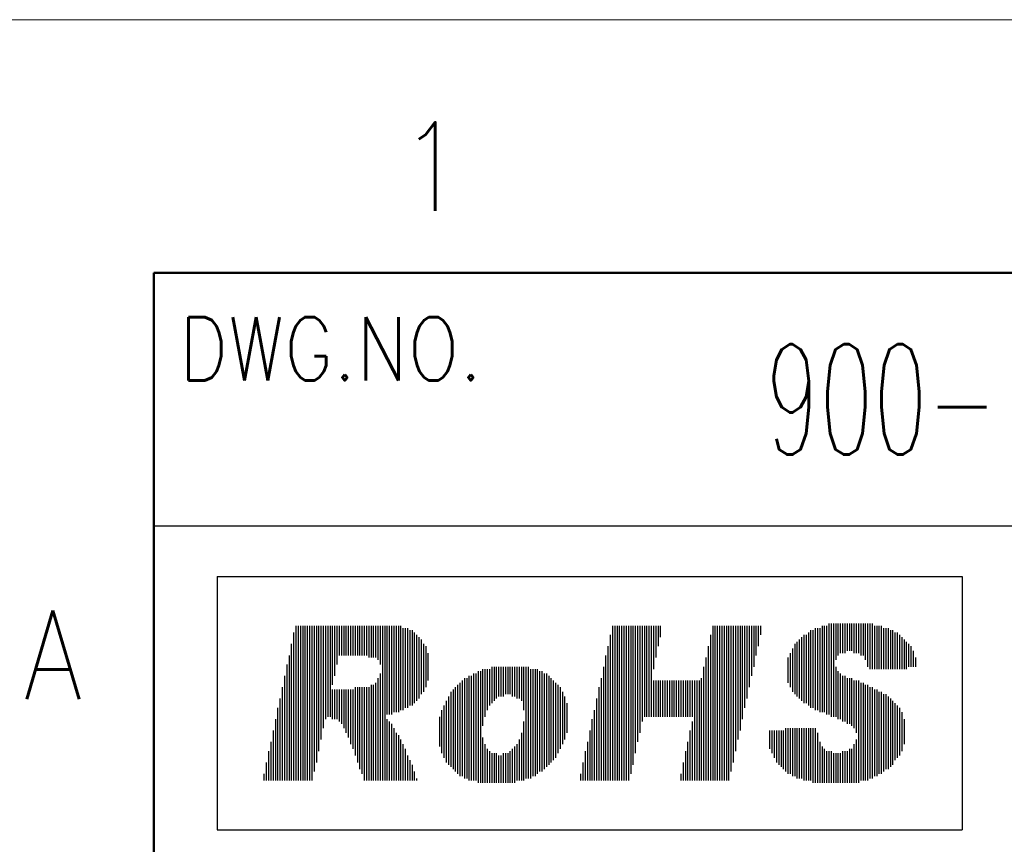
# Model space of a CAD drawing. Header units: millimetres. Extents: x 0 to 1071, y 0 to 742.
# Tile 77 of 130: x 49 to 146, y 661 to 742. Entities that reach past the tile are written whole.
import ezdxf

# ---------------------------------------------------------------- set-up
doc = ezdxf.new("R2010")
doc.units = ezdxf.units.MM
doc.header["$LTSCALE"] = 0.454724
doc.layers.add('NoLayerName_001', color=7, linetype='Continuous')
doc.styles.get("Standard").update_dxf_attribs({"font": 'txt', "bigfont": 'extfont2'})

# ---------------------------------------------------------------- blocks, each defined once
blk = doc.blocks.new('JZB_0006')
at = {"layer": 'NoLayerName_001', "color": 3, "lineweight": 13, "insert": (11.99, 2.18), "char_height": 4.36, "attachment_point": 5}
blk.add_mtext('\\A1;\\W0.5690;900-191-761', dxfattribs=at)

msp = doc.modelspace()

# ---------------------------------------------------------------- linework, layer by layer
at = {"layer": 'NoLayerName_001', "color": 7, "linetype": 'Continuous', "lineweight": 13}
msp.add_line((0, 742.5), (1050, 742.5), dxfattribs=at)
at = {"layer": 'NoLayerName_001', "color": 7, "linetype": 'Continuous', "lineweight": 50}
for p, q in [((62.5, 25), (62.5, 717.5)), ((62.5, 717.5), (1025, 717.5))]:
    msp.add_line(p, q, dxfattribs=at)
at = {"layer": 'NoLayerName_001', "color": 7, "linetype": 'Continuous', "lineweight": 25}
for p, q in [((62.5, 692.5), (212.5, 692.5)), ((68.75, 687.5), (142.336118, 687.5)), ((68.75, 687.5), (68.75, 662.5)), ((142.336118, 687.5), (142.336118, 662.5)), ((76.52635, 682.647815), (76.52635, 667.352185)), ((76.751285, 682.647815), (76.751285, 667.352185)), ((76.976221, 682.647815), (76.976221, 667.352185)), ((77.201157, 682.647815), (77.201157, 667.352185)), ((77.426093, 682.647815), (77.426093, 667.352185)), ((77.651028, 682.647815), (77.651028, 667.352185)), ((77.875964, 682.647815), (77.875964, 667.352185)), ((78.1009, 682.647815), (78.1009, 667.352185)), ((78.325835, 682.647815), (78.325835, 668.251928)), ((78.550771, 682.647815), (78.550771, 669.151671)), ((78.775707, 682.647815), (78.775707, 670.27635)), ((79.000643, 682.647815), (79.000643, 671.401028)), ((79.225578, 682.647815), (79.225578, 672.525707)), ((79.450514, 682.647815), (79.450514, 673.42545)), ((79.67545, 682.647815), (79.67545, 673.650386)), ((79.900386, 682.647815), (79.900386, 673.650386)), ((80.125321, 682.647815), (80.125321, 676.799486)), ((80.350257, 682.647815), (80.350257, 677.699229)), ((80.575193, 682.647815), (80.575193, 678.823907)), ((80.800129, 682.647815), (80.800129, 679.72365)), ((81.025064, 682.647815), (81.025064, 679.72365)), ((81.25, 682.647815), (81.25, 679.72365)), ((81.474936, 682.647815), (81.474936, 679.72365)), ((81.699871, 682.647815), (81.699871, 679.72365)), ((81.924807, 682.647815), (81.924807, 679.72365)), ((82.149743, 682.647815), (82.149743, 679.72365)), ((82.374679, 682.647815), (82.374679, 679.72365)), ((82.599614, 682.647815), (82.599614, 679.72365)), ((82.82455, 682.647815), (82.82455, 679.72365)), ((83.049486, 682.647815), (83.049486, 679.72365)), ((83.274422, 682.647815), (83.274422, 679.72365)), ((83.499357, 682.647815), (83.499357, 679.72365)), ((83.724293, 682.647815), (83.724293, 679.498715)), ((83.949229, 682.647815), (83.949229, 679.498715)), ((84.174165, 682.647815), (84.174165, 679.498715)), ((84.3991, 682.647815), (84.3991, 679.498715)), ((84.624036, 682.647815), (84.624036, 679.273779)), ((84.848972, 682.647815), (84.848972, 678.823907)), ((85.073907, 682.647815), (85.073907, 667.352185)), ((85.298843, 682.647815), (85.298843, 667.352185)), ((85.523779, 682.647815), (85.523779, 673.875321)), ((85.748715, 682.647815), (85.748715, 673.875321)), ((85.97365, 682.647815), (85.97365, 673.875321)), ((86.198586, 682.647815), (86.198586, 674.100257)), ((86.423522, 682.647815), (86.423522, 674.100257)), ((86.648458, 682.647815), (86.648458, 674.100257)), ((86.873393, 682.647815), (86.873393, 674.325193)), ((107.792416, 682.647815), (107.792416, 667.352185)), ((108.017352, 682.647815), (108.017352, 667.352185)), ((108.242288, 682.647815), (108.242288, 667.352185)), ((108.467224, 682.647815), (108.467224, 667.352185)), ((108.692159, 682.647815), (108.692159, 667.352185)), ((108.917095, 682.647815), (108.917095, 667.352185)), ((109.142031, 682.647815), (109.142031, 667.352185)), ((109.366967, 682.647815), (109.366967, 667.352185)), ((109.591902, 682.647815), (109.591902, 668.026992)), ((109.816838, 682.647815), (109.816838, 668.926735)), ((110.041774, 682.647815), (110.041774, 670.051414)), ((110.26671, 682.647815), (110.26671, 671.176093)), ((110.491645, 682.647815), (110.491645, 672.075835)), ((110.716581, 682.647815), (110.716581, 673.200514)), ((110.941517, 682.647815), (110.941517, 673.650386)), ((111.166452, 682.647815), (111.166452, 673.650386)), ((111.391388, 682.647815), (111.391388, 673.650386)), ((111.616324, 682.647815), (111.616324, 673.650386)), ((111.84126, 682.647815), (111.84126, 678.374036)), ((112.066195, 682.647815), (112.066195, 679.498715)), ((112.291131, 682.647815), (112.291131, 680.623393)), ((112.516067, 682.647815), (112.516067, 681.523136)), ((117.689589, 682.647815), (117.689589, 667.352185)), ((117.914524, 682.647815), (117.914524, 667.352185)), ((118.13946, 682.647815), (118.13946, 667.352185)), ((118.364396, 682.647815), (118.364396, 667.352185)), ((118.589332, 682.647815), (118.589332, 667.352185)), ((118.814267, 682.647815), (118.814267, 667.352185)), ((119.039203, 682.647815), (119.039203, 667.352185)), ((119.264139, 682.647815), (119.264139, 667.352185)), ((119.489075, 682.647815), (119.489075, 668.251928)), ((119.71401, 682.647815), (119.71401, 669.151671)), ((119.938946, 682.647815), (119.938946, 670.27635)), ((120.163882, 682.647815), (120.163882, 671.401028)), ((120.388817, 682.647815), (120.388817, 672.300771)), ((120.613753, 682.647815), (120.613753, 673.42545)), ((120.838689, 682.647815), (120.838689, 674.550129)), ((121.063625, 682.647815), (121.063625, 675.449871)), ((121.28856, 682.647815), (121.28856, 676.57455)), ((121.513496, 682.647815), (121.513496, 677.699229)), ((121.738432, 682.647815), (121.738432, 678.598972)), ((121.963368, 682.647815), (121.963368, 679.72365)), ((122.188303, 682.647815), (122.188303, 680.623393)), ((122.413239, 682.647815), (122.413239, 681.748072)), ((128.486504, 682.647815), (128.486504, 674.100257)), ((128.71144, 682.647815), (128.71144, 674.100257)), ((128.936375, 682.647815), (128.936375, 673.875321)), ((129.161311, 682.872751), (129.161311, 673.875321)), ((129.386247, 682.872751), (129.386247, 673.650386)), ((129.611183, 682.872751), (129.611183, 673.650386)), ((129.836118, 682.872751), (129.836118, 679.273779)), ((130.061054, 682.872751), (130.061054, 679.72365)), ((130.28599, 682.872751), (130.28599, 679.948586)), ((130.510925, 682.872751), (130.510925, 679.948586)), ((130.735861, 682.872751), (130.735861, 679.948586)), ((130.960797, 682.872751), (130.960797, 680.173522)), ((131.185733, 682.872751), (131.185733, 680.173522)), ((131.410668, 682.872751), (131.410668, 680.173522)), ((131.635604, 682.872751), (131.635604, 679.948586)), ((131.86054, 682.872751), (131.86054, 679.948586)), ((132.085476, 682.872751), (132.085476, 679.948586)), ((132.310411, 682.872751), (132.310411, 679.72365)), ((132.535347, 682.872751), (132.535347, 679.72365)), ((132.760283, 682.872751), (132.760283, 679.273779)), ((132.985219, 682.872751), (132.985219, 678.598972)), ((133.210154, 682.872751), (133.210154, 678.374036)), ((133.43509, 682.872751), (133.43509, 678.374036)), ((133.660026, 682.647815), (133.660026, 678.374036)), ((133.884961, 682.647815), (133.884961, 678.374036)), ((134.109897, 682.647815), (134.109897, 678.374036)), ((134.334833, 682.647815), (134.334833, 678.374036)), ((76.301414, 681.973008), (76.301414, 667.352185)), ((87.098329, 682.422879), (87.098329, 674.325193)), ((87.323265, 682.422879), (87.323265, 674.550129)), ((87.548201, 682.422879), (87.548201, 674.550129)), ((87.773136, 682.197943), (87.773136, 674.775064)), ((87.998072, 682.197943), (87.998072, 674.775064)), ((88.223008, 681.973008), (88.223008, 675)), ((88.447943, 681.748072), (88.447943, 675.224936)), ((107.567481, 681.748072), (107.567481, 667.352185)), ((117.464653, 681.748072), (117.464653, 667.352185)), ((126.687018, 681.748072), (126.687018, 675)), ((126.911954, 681.748072), (126.911954, 675)), ((127.136889, 681.973008), (127.136889, 674.775064)), ((127.361825, 682.197943), (127.361825, 674.550129)), ((127.586761, 682.197943), (127.586761, 674.550129)), ((127.811697, 682.422879), (127.811697, 674.325193)), ((128.036632, 682.422879), (128.036632, 674.325193)), ((128.261568, 682.422879), (128.261568, 674.100257)), ((134.559769, 682.422879), (134.559769, 678.374036)), ((134.784704, 682.422879), (134.784704, 678.374036)), ((135.00964, 682.422879), (135.00964, 678.374036)), ((135.234576, 682.197943), (135.234576, 678.374036)), ((135.459512, 682.197943), (135.459512, 678.374036)), ((135.684447, 681.973008), (135.684447, 678.374036)), ((135.909383, 681.973008), (135.909383, 678.374036)), ((136.134319, 681.748072), (136.134319, 678.374036)), ((76.076478, 680.848329), (76.076478, 667.352185)), ((88.672879, 681.523136), (88.672879, 675.449871)), ((88.897815, 681.298201), (88.897815, 675.899743)), ((89.122751, 680.848329), (89.122751, 676.124679)), ((89.347686, 680.623393), (89.347686, 676.57455)), ((107.342545, 680.623393), (107.342545, 667.352185)), ((117.239717, 680.623393), (117.239717, 667.352185)), ((125.787275, 680.848329), (125.787275, 675.899743)), ((126.012211, 681.073265), (126.012211, 675.674807)), ((126.237147, 681.298201), (126.237147, 675.449871)), ((126.462082, 681.523136), (126.462082, 675.224936)), ((136.359254, 681.523136), (136.359254, 678.374036)), ((136.58419, 681.298201), (136.58419, 678.374036)), ((136.809126, 681.073265), (136.809126, 678.374036)), ((137.034062, 680.848329), (137.034062, 678.598972)), ((137.258997, 680.623393), (137.258997, 678.598972)), ((75.851542, 679.72365), (75.851542, 667.352185)), ((89.572622, 679.948586), (89.572622, 677.249357)), ((107.117609, 679.72365), (107.117609, 667.352185)), ((125.337404, 679.948586), (125.337404, 676.57455)), ((125.562339, 680.398458), (125.562339, 676.124679)), ((137.483933, 680.173522), (137.483933, 678.598972)), ((75.626607, 678.823907), (75.626607, 667.352185)), ((117.014781, 679.498715), (117.014781, 667.352185)), ((125.112468, 679.498715), (125.112468, 677.024422)), ((137.708869, 679.498715), (137.708869, 678.598972)), ((84.848972, 677.924165), (84.848972, 667.352185)), ((94.071337, 677.924165), (94.071337, 667.352185)), ((94.296272, 677.924165), (94.296272, 667.352185)), ((94.521208, 678.1491), (94.521208, 667.127249)), ((94.746144, 678.1491), (94.746144, 667.127249)), ((94.97108, 678.374036), (94.97108, 672.750643)), ((95.196015, 678.374036), (95.196015, 673.650386)), ((95.420951, 678.374036), (95.420951, 674.325193)), ((95.645887, 678.374036), (95.645887, 674.775064)), ((95.870823, 678.598972), (95.870823, 675)), ((96.095758, 678.598972), (96.095758, 675.224936)), ((96.320694, 678.598972), (96.320694, 675.449871)), ((96.54563, 678.598972), (96.54563, 675.674807)), ((96.770566, 678.598972), (96.770566, 675.674807)), ((96.995501, 678.598972), (96.995501, 675.674807)), ((97.220437, 678.598972), (97.220437, 675.899743)), ((97.445373, 678.598972), (97.445373, 675.899743)), ((97.670308, 678.598972), (97.670308, 675.899743)), ((97.895244, 678.598972), (97.895244, 675.674807)), ((98.12018, 678.598972), (98.12018, 675.674807)), ((98.345116, 678.598972), (98.345116, 675.449871)), ((98.570051, 678.598972), (98.570051, 675.449871)), ((98.794987, 678.598972), (98.794987, 675.224936)), ((99.019923, 678.598972), (99.019923, 674.325193)), ((99.244859, 678.598972), (99.244859, 667.577121)), ((99.469794, 678.598972), (99.469794, 667.577121)), ((99.69473, 678.374036), (99.69473, 667.577121)), ((99.919666, 678.374036), (99.919666, 667.802057)), ((100.144602, 678.374036), (100.144602, 667.802057)), ((100.369537, 678.374036), (100.369537, 668.026992)), ((100.594473, 678.1491), (100.594473, 668.251928)), ((100.819409, 678.1491), (100.819409, 668.251928)), ((101.044344, 677.924165), (101.044344, 668.476864)), ((101.26928, 677.924165), (101.26928, 668.701799)), ((106.892674, 678.598972), (106.892674, 667.352185)), ((116.789846, 678.598972), (116.789846, 667.352185)), ((129.836118, 678.598972), (129.836118, 673.650386)), ((130.061054, 678.1491), (130.061054, 673.42545)), ((130.28599, 677.924165), (130.28599, 673.42545)), ((75.401671, 677.699229), (75.401671, 667.352185)), ((83.949229, 676.799486), (83.949229, 667.352185)), ((84.174165, 676.799486), (84.174165, 667.352185)), ((84.3991, 677.024422), (84.3991, 667.352185)), ((84.624036, 677.474293), (84.624036, 667.352185)), ((92.496787, 676.799486), (92.496787, 668.026992)), ((92.721722, 677.024422), (92.721722, 667.802057)), ((92.946658, 677.249357), (92.946658, 667.802057)), ((93.171594, 677.474293), (93.171594, 667.577121)), ((93.39653, 677.474293), (93.39653, 667.577121)), ((93.621465, 677.699229), (93.621465, 667.352185)), ((93.846401, 677.699229), (93.846401, 667.352185)), ((101.494216, 677.699229), (101.494216, 668.926735)), ((101.719152, 677.474293), (101.719152, 669.151671)), ((101.944087, 677.249357), (101.944087, 669.376607)), ((102.169023, 677.024422), (102.169023, 669.601542)), ((102.393959, 676.799486), (102.393959, 670.051414)), ((106.667738, 677.474293), (106.667738, 667.352185)), ((111.84126, 677.249357), (111.84126, 673.650386)), ((112.066195, 677.249357), (112.066195, 673.650386)), ((112.291131, 677.249357), (112.291131, 673.650386)), ((112.516067, 677.249357), (112.516067, 673.650386)), ((112.741003, 677.249357), (112.741003, 673.650386)), ((112.965938, 677.249357), (112.965938, 673.650386)), ((113.190874, 677.249357), (113.190874, 673.650386)), ((113.41581, 677.249357), (113.41581, 673.650386)), ((113.640746, 677.249357), (113.640746, 673.650386)), ((113.865681, 677.249357), (113.865681, 673.650386)), ((114.090617, 677.249357), (114.090617, 673.650386)), ((114.315553, 677.249357), (114.315553, 673.650386)), ((114.540488, 677.249357), (114.540488, 673.650386)), ((114.765424, 677.249357), (114.765424, 673.650386)), ((114.99036, 677.249357), (114.99036, 673.650386)), ((115.215296, 677.249357), (115.215296, 673.650386)), ((115.440231, 677.249357), (115.440231, 673.650386)), ((115.665167, 677.249357), (115.665167, 673.650386)), ((115.890103, 677.249357), (115.890103, 667.352185)), ((116.115039, 677.249357), (116.115039, 667.352185)), ((116.339974, 677.249357), (116.339974, 667.352185)), ((116.56491, 677.474293), (116.56491, 667.352185)), ((130.510925, 677.699229), (130.510925, 673.200514)), ((130.735861, 677.699229), (130.735861, 673.200514)), ((130.960797, 677.474293), (130.960797, 672.975578)), ((131.185733, 677.474293), (131.185733, 672.975578)), ((131.410668, 677.474293), (131.410668, 672.750643)), ((131.635604, 677.249357), (131.635604, 672.525707)), ((131.86054, 677.249357), (131.86054, 672.075835)), ((132.085476, 677.249357), (132.085476, 667.127249)), ((132.310411, 677.024422), (132.310411, 667.352185)), ((132.535347, 677.024422), (132.535347, 667.352185)), ((132.760283, 676.799486), (132.760283, 667.352185)), ((132.985219, 676.799486), (132.985219, 667.352185)), ((75.176735, 676.57455), (75.176735, 667.352185)), ((80.125321, 676.349614), (80.125321, 673.42545)), ((80.350257, 676.349614), (80.350257, 673.42545)), ((80.575193, 676.349614), (80.575193, 673.42545)), ((80.800129, 676.349614), (80.800129, 673.200514)), ((81.025064, 676.349614), (81.025064, 672.975578)), ((81.25, 676.349614), (81.25, 672.525707)), ((81.474936, 676.349614), (81.474936, 672.075835)), ((81.699871, 676.349614), (81.699871, 671.625964)), ((81.924807, 676.349614), (81.924807, 670.951157)), ((82.149743, 676.349614), (82.149743, 670.501285)), ((82.374679, 676.57455), (82.374679, 669.826478)), ((82.599614, 676.57455), (82.599614, 669.151671)), ((82.82455, 676.57455), (82.82455, 668.476864)), ((83.049486, 676.57455), (83.049486, 668.026992)), ((83.274422, 676.57455), (83.274422, 667.352185)), ((83.499357, 676.57455), (83.499357, 667.352185)), ((83.724293, 676.57455), (83.724293, 667.352185)), ((91.821979, 676.124679), (91.821979, 668.701799)), ((92.046915, 676.349614), (92.046915, 668.476864)), ((92.271851, 676.57455), (92.271851, 668.251928)), ((102.618895, 676.57455), (102.618895, 670.501285)), ((102.84383, 676.124679), (102.84383, 670.951157)), ((106.442802, 676.57455), (106.442802, 667.352185)), ((133.210154, 676.57455), (133.210154, 667.577121)), ((133.43509, 676.57455), (133.43509, 667.577121)), ((133.660026, 676.349614), (133.660026, 667.802057)), ((133.884961, 676.349614), (133.884961, 667.802057)), ((134.109897, 676.124679), (134.109897, 668.026992)), ((134.334833, 676.124679), (134.334833, 668.026992)), ((134.559769, 675.899743), (134.559769, 668.251928)), ((134.784704, 675.899743), (134.784704, 668.476864)), ((74.951799, 675.449871), (74.951799, 667.352185)), ((91.372108, 675.224936), (91.372108, 669.151671)), ((91.597044, 675.674807), (91.597044, 668.926735)), ((103.068766, 675.674807), (103.068766, 671.401028)), ((103.293702, 675), (103.293702, 672.075835)), ((106.217866, 675.449871), (106.217866, 667.352185)), ((135.00964, 675.674807), (135.00964, 668.476864)), ((135.234576, 675.449871), (135.234576, 668.701799)), ((135.459512, 675.224936), (135.459512, 668.926735)), ((135.684447, 675), (135.684447, 669.376607)), ((74.726864, 674.550129), (74.726864, 667.352185)), ((90.922237, 674.325193), (90.922237, 670.051414)), ((91.147172, 674.775064), (91.147172, 669.601542)), ((105.992931, 674.325193), (105.992931, 667.352185)), ((135.909383, 674.775064), (135.909383, 669.601542)), ((136.134319, 674.550129), (136.134319, 669.826478)), ((136.359254, 674.100257), (136.359254, 670.27635)), ((74.501928, 673.42545), (74.501928, 667.352185)), ((85.523779, 673.42545), (85.523779, 667.352185)), ((85.748715, 673.200514), (85.748715, 667.352185)), ((85.97365, 672.975578), (85.97365, 667.352185)), ((90.697301, 673.650386), (90.697301, 670.726221)), ((99.019923, 673.200514), (99.019923, 667.352185)), ((105.767995, 673.42545), (105.767995, 667.352185)), ((115.665167, 673.200514), (115.665167, 667.352185)), ((136.58419, 673.42545), (136.58419, 670.951157)), ((74.276992, 672.300771), (74.276992, 667.352185)), ((86.198586, 672.525707), (86.198586, 667.352185)), ((86.423522, 672.075835), (86.423522, 667.352185)), ((98.794987, 672.075835), (98.794987, 667.352185)), ((105.543059, 672.300771), (105.543059, 667.352185)), ((115.440231, 672.300771), (115.440231, 667.352185)), ((123.312982, 672.300771), (123.312982, 670.501285)), ((123.537918, 672.300771), (123.537918, 670.051414)), ((123.762853, 672.300771), (123.762853, 669.601542)), ((123.987789, 672.300771), (123.987789, 669.151671)), ((124.212725, 672.300771), (124.212725, 668.926735)), ((124.437661, 672.300771), (124.437661, 668.701799)), ((124.662596, 672.300771), (124.662596, 668.476864)), ((124.887532, 672.525707), (124.887532, 668.251928)), ((125.112468, 672.525707), (125.112468, 668.026992)), ((125.337404, 672.525707), (125.337404, 668.026992)), ((125.562339, 672.525707), (125.562339, 667.802057)), ((125.787275, 672.525707), (125.787275, 667.802057)), ((126.012211, 672.525707), (126.012211, 667.577121)), ((126.237147, 672.525707), (126.237147, 667.577121)), ((126.462082, 672.525707), (126.462082, 667.577121)), ((126.687018, 672.525707), (126.687018, 667.352185)), ((126.911954, 672.525707), (126.911954, 667.352185)), ((127.136889, 672.525707), (127.136889, 667.352185)), ((127.361825, 672.525707), (127.361825, 667.352185)), ((127.586761, 672.525707), (127.586761, 667.127249)), ((127.811697, 672.525707), (127.811697, 667.127249)), ((128.036632, 672.075835), (128.036632, 667.127249)), ((74.052057, 671.176093), (74.052057, 667.352185)), ((86.648458, 671.8509), (86.648458, 667.352185)), ((86.873393, 671.401028), (86.873393, 667.352185)), ((87.098329, 670.951157), (87.098329, 667.352185)), ((94.97108, 671.625964), (94.97108, 667.127249)), ((95.196015, 670.951157), (95.196015, 667.127249)), ((98.345116, 670.951157), (98.345116, 667.352185)), ((98.570051, 671.401028), (98.570051, 667.352185)), ((105.318123, 671.176093), (105.318123, 667.352185)), ((115.215296, 671.176093), (115.215296, 667.352185)), ((128.261568, 671.176093), (128.261568, 667.127249)), ((131.635604, 670.951157), (131.635604, 667.127249)), ((131.86054, 671.401028), (131.86054, 667.127249)), ((73.827121, 670.27635), (73.827121, 667.352185)), ((87.323265, 670.501285), (87.323265, 667.352185)), ((95.420951, 670.501285), (95.420951, 667.127249)), ((95.645887, 670.27635), (95.645887, 667.127249)), ((95.870823, 670.051414), (95.870823, 667.127249)), ((96.095758, 670.051414), (96.095758, 667.127249)), ((96.320694, 670.051414), (96.320694, 667.127249)), ((96.995501, 670.051414), (96.995501, 667.127249)), ((97.220437, 670.051414), (97.220437, 667.127249)), ((97.445373, 670.051414), (97.445373, 667.127249)), ((97.670308, 670.27635), (97.670308, 667.127249)), ((97.895244, 670.501285), (97.895244, 667.127249)), ((98.12018, 670.726221), (98.12018, 667.127249)), ((105.093188, 670.27635), (105.093188, 667.352185)), ((114.99036, 670.27635), (114.99036, 667.352185)), ((128.486504, 670.726221), (128.486504, 667.127249)), ((128.71144, 670.501285), (128.71144, 667.127249)), ((128.936375, 670.27635), (128.936375, 667.127249)), ((129.161311, 670.27635), (129.161311, 667.127249)), ((129.386247, 670.27635), (129.386247, 667.127249)), ((129.611183, 670.051414), (129.611183, 667.127249)), ((129.836118, 670.051414), (129.836118, 667.127249)), ((130.061054, 670.051414), (130.061054, 667.127249)), ((130.28599, 670.051414), (130.28599, 667.127249)), ((130.510925, 670.27635), (130.510925, 667.127249)), ((130.735861, 670.27635), (130.735861, 667.127249)), ((130.960797, 670.27635), (130.960797, 667.127249)), ((131.185733, 670.501285), (131.185733, 667.127249)), ((131.410668, 670.501285), (131.410668, 667.127249)), ((73.602185, 669.151671), (73.602185, 667.352185)), ((87.548201, 669.826478), (87.548201, 667.352185)), ((87.773136, 669.376607), (87.773136, 667.352185)), ((96.54563, 669.826478), (96.54563, 667.127249)), ((96.770566, 669.826478), (96.770566, 667.127249)), ((104.868252, 669.151671), (104.868252, 667.352185)), ((114.765424, 669.151671), (114.765424, 667.352185)), ((73.377249, 668.026992), (73.377249, 667.352185)), ((87.998072, 668.926735), (87.998072, 667.352185)), ((88.223008, 668.251928), (88.223008, 667.352185)), ((104.643316, 668.026992), (104.643316, 667.352185)), ((114.540488, 668.026992), (114.540488, 667.352185)), ((88.447943, 667.577121), (88.447943, 667.352185)), ((68.75, 662.5), (142.336118, 662.5))]:
    msp.add_line(p, q, dxfattribs=at)

# ---------------------------------------------------------------- block references
at = {"layer": 'NoLayerName_001', "xscale": 2.5, "yscale": 2.5, "zscale": 2.5}
msp.add_blockref('JZB_0006', (123.774996, 699.550018), dxfattribs=at)

# ---------------------------------------------------------------- texts
at = {"layer": 'NoLayerName_001', "color": 2, "lineweight": 13, "attachment_point": 7}
for s, insert, char_height in [('\\A1;\\W0.8600;1', (86.746768, 723.62684), 8.75), ('\\A1;\\W0.8600;DWG.NO.', (65, 706.875), 6.25), ('\\A1;\\W0.8600;A', (49.639448, 675.410837), 8.75)]:
    msp.add_mtext(s, dxfattribs=dict(at, insert=insert, char_height=char_height))

doc.saveas('drawing.dxf')
